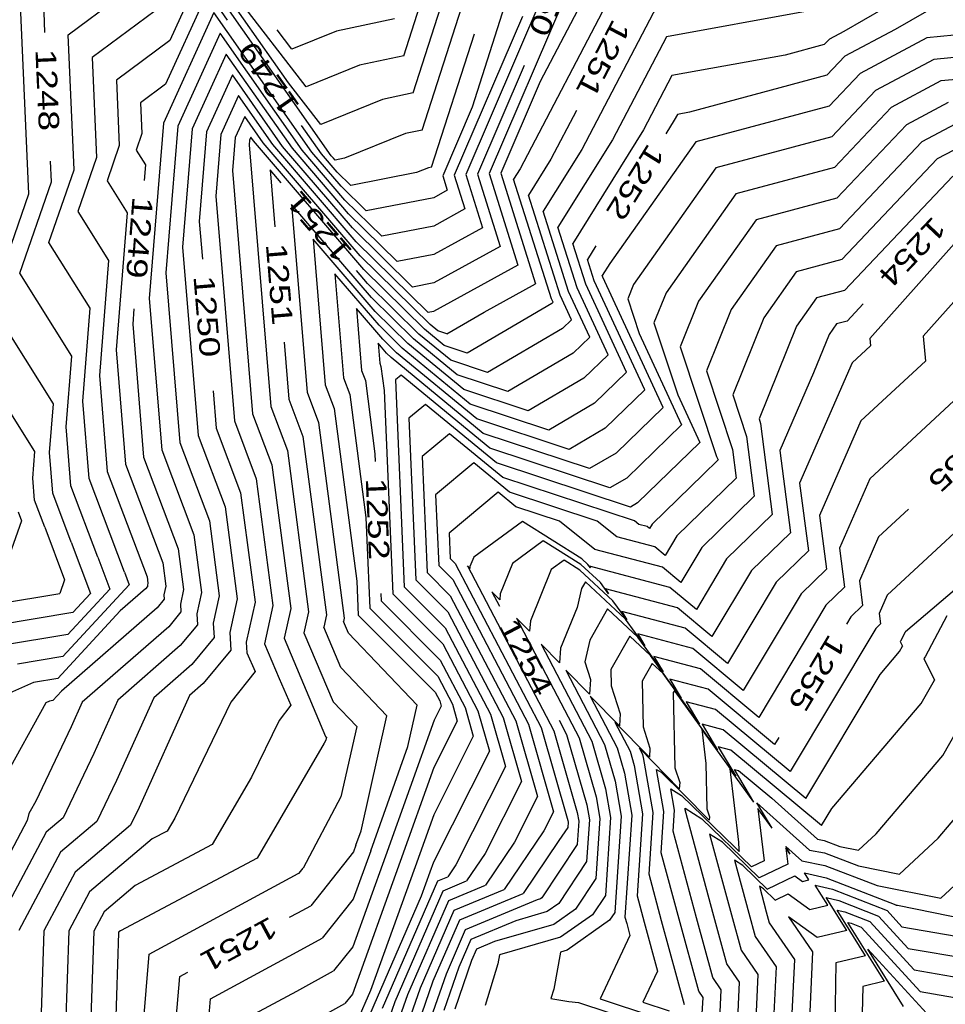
# Model space of a CAD drawing. Header units: feet. Extents: x -19835 to -19507, y 220308 to 220783.
# Tile 10 of 49: x -19726 to -19681, y 220471 to 220518. Entities that reach past the tile are written whole.
import ezdxf

# ---------------------------------------------------------------- set-up
doc = ezdxf.new("R2010")
doc.units = ezdxf.units.FT
doc.header["$LTSCALE"] = 25
doc.header["$MEASUREMENT"] = 0
for name, color, linetype in [('H1_HOEHENLINIEN', 86, 'CONTINUOUS'), ('H1_ZAEHLLIN_TXT', 3, 'CONTINUOUS'), ('H1_ZAEHLLINIEN', 11, 'CONTINUOUS')]:
    doc.layers.add(name, color=color, linetype=linetype)

msp = doc.modelspace()

# ---------------------------------------------------------------- linework, layer by layer
at = {"layer": 'H1_HOEHENLINIEN'}
for p, q in [((-19707.484, 220516.739), (-19702.764, 220531.45)), ((-19707.033, 220514.941), (-19701.868, 220531.04)), ((-19706.582, 220513.144), (-19700.972, 220530.63)), ((-19699.18, 220529.811), (-19704.171, 220514.253)), ((-19695.81, 220525.176), (-19700.875, 220515.502)), ((-19699.298, 220523.037), (-19704.469, 220510.985)), ((-19698.262, 220522.878), (-19703.344, 220511.036)), ((-19695.545, 220523.297), (-19701.845, 220511.265)), ((-19723.746, 220517.76), (-19718.395, 220521.747)), ((-19713.06, 220515.426), (-19717.581, 220521.869)), ((-19717.282, 220520.861), (-19718.817, 220517.492)), ((-19710.994, 220511.901), (-19717.282, 220520.861)), ((-19681.923, 220520.362), (-19686.156, 220517.923)), ((-19725.653, 220510.054), (-19726.082, 220519.961)), ((-19718.606, 220519.62), (-19722.578, 220516.66)), ((-19712.204, 220515.245), (-19715.608, 220519.64)), ((-19695.015, 220519.54), (-19698.854, 220512.208)), ((-19716.684, 220518.845), (-19719.13, 220513.476)), ((-19711.938, 220512.081), (-19716.684, 220518.845)), ((-19701.734, 220518.645), (-19705.032, 220510.96)), ((-19688.011, 220518.884), (-19694.75, 220517.661)), ((-19675.515, 220518.243), (-19682.129, 220517.614)), ((-19723.463, 220511.224), (-19723.746, 220517.76)), ((-19716.385, 220517.836), (-19718.434, 220513.339)), ((-19712.409, 220512.171), (-19716.385, 220517.836)), ((-19694.75, 220517.661), (-19697.359, 220512.679)), ((-19686.156, 220517.923), (-19686.851, 220517.552)), ((-19718.817, 220517.492), (-19721.41, 220515.56)), ((-19687.101, 220517.288), (-19689.002, 220516.777)), ((-19686.851, 220517.552), (-19687.101, 220517.288)), ((-19682.129, 220517.614), (-19685.358, 220515.892)), ((-19716.087, 220516.828), (-19717.738, 220513.202)), ((-19712.881, 220512.261), (-19716.087, 220516.828)), ((-19707.484, 220516.739), (-19709.625, 220516.287)), ((-19689.002, 220516.777), (-19694.486, 220515.782)), ((-19676, 220517.119), (-19681.787, 220516.569)), ((-19722.578, 220516.66), (-19722.368, 220511.808)), ((-19709.625, 220516.287), (-19712.204, 220515.245)), ((-19681.787, 220516.569), (-19684.611, 220515.063)), ((-19694.486, 220515.782), (-19695.864, 220513.15)), ((-19685.358, 220515.892), (-19686.856, 220514.31)), ((-19676.486, 220515.995), (-19681.444, 220515.523)), ((-19721.41, 220515.56), (-19721.273, 220512.393)), ((-19711.506, 220513.42), (-19713.06, 220515.426)), ((-19700.875, 220515.502), (-19702.781, 220511.062)), ((-19681.444, 220515.523), (-19683.865, 220514.233)), ((-19715.489, 220514.812), (-19716.346, 220512.929)), ((-19713.824, 220512.44), (-19715.489, 220514.812)), ((-19707.033, 220514.941), (-19708.513, 220514.629)), ((-19684.611, 220515.063), (-19686.733, 220512.821)), ((-19708.513, 220514.629), (-19711.506, 220513.42)), ((-19686.856, 220514.31), (-19693.331, 220512.569)), ((-19715.19, 220513.804), (-19715.65, 220512.792)), ((-19714.296, 220512.53), (-19715.19, 220513.804)), ((-19704.171, 220514.253), (-19705.595, 220510.934)), ((-19683.865, 220514.233), (-19686.61, 220511.332)), ((-19719.13, 220513.476), (-19719.813, 220504.976)), ((-19718.434, 220513.339), (-19719.006, 220506.22)), ((-19680.759, 220513.433), (-19682.371, 220512.573)), ((-19717.738, 220513.202), (-19718.199, 220507.463)), ((-19716.346, 220512.929), (-19716.586, 220509.949)), ((-19707.402, 220512.971), (-19710.359, 220511.776)), ((-19706.582, 220513.144), (-19707.402, 220512.971)), ((-19695.864, 220513.15), (-19699.291, 220507.654)), ((-19721.273, 220512.393), (-19721.863, 220510.685)), ((-19715.65, 220512.792), (-19715.779, 220511.192)), ((-19714.954, 220512.656), (-19714.972, 220512.435)), ((-19714.972, 220512.435), (-19713.929, 220499.746)), ((-19714.891, 220512.795), (-19714.954, 220512.656)), ((-19714.768, 220512.62), (-19714.891, 220512.795)), ((-19709.417, 220506.382), (-19714.768, 220512.62)), ((-19709.601, 220507.057), (-19714.296, 220512.53)), ((-19709.785, 220507.732), (-19713.824, 220512.44)), ((-19697.359, 220512.679), (-19700.007, 220508.432)), ((-19693.331, 220512.569), (-19697.5, 220506.673)), ((-19686.733, 220512.821), (-19692.356, 220511.309)), ((-19682.371, 220512.573), (-19686.365, 220508.354)), ((-19680.416, 220512.387), (-19681.625, 220511.743)), ((-19710.153, 220509.081), (-19712.881, 220512.261)), ((-19710.338, 220509.755), (-19712.409, 220512.171)), ((-19710.522, 220510.43), (-19711.938, 220512.081)), ((-19710.89, 220511.779), (-19710.994, 220511.901)), ((-19698.854, 220512.208), (-19700.724, 220509.21)), ((-19722.368, 220511.808), (-19723.272, 220509.192)), ((-19710.799, 220511.69), (-19710.89, 220511.779)), ((-19710.359, 220511.776), (-19710.799, 220511.69)), ((-19681.625, 220511.743), (-19686.242, 220506.865)), ((-19724.681, 220507.698), (-19723.463, 220511.224)), ((-19715.779, 220511.192), (-19714.809, 220499.397)), ((-19705.032, 220510.96), (-19704.52, 220509.32)), ((-19704.469, 220510.985), (-19703.666, 220508.414)), ((-19703.344, 220511.036), (-19701.958, 220506.602)), ((-19702.781, 220511.062), (-19701.103, 220505.696)), ((-19701.845, 220511.265), (-19702.156, 220510.766)), ((-19692.356, 220511.309), (-19696.348, 220505.664)), ((-19686.61, 220511.332), (-19691.382, 220510.049)), ((-19721.863, 220510.685), (-19720.893, 220509.139)), ((-19705.595, 220510.934), (-19705.374, 220510.226)), ((-19700.32, 220504.963), (-19702.156, 220510.766)), ((-19680.878, 220510.913), (-19686.119, 220505.376)), ((-19727.499, 220504.712), (-19725.653, 220510.054)), ((-19709.301, 220509.229), (-19710.522, 220510.43)), ((-19705.374, 220510.226), (-19706.025, 220509.868)), ((-19691.382, 220510.049), (-19694.768, 220505.259)), ((-19716.586, 220509.949), (-19715.689, 220499.047)), ((-19709.049, 220505.033), (-19712.916, 220509.541)), ((-19712.916, 220509.541), (-19712.168, 220500.445)), ((-19708.551, 220507.998), (-19710.338, 220509.755)), ((-19706.025, 220509.868), (-19709.301, 220509.229)), ((-19723.272, 220509.192), (-19721.785, 220506.823)), ((-19720.893, 220509.139), (-19721.426, 220502.49)), ((-19707.802, 220506.767), (-19710.153, 220509.081)), ((-19704.52, 220509.32), (-19706.027, 220508.491)), ((-19699.491, 220505.316), (-19700.724, 220509.21)), ((-19679.377, 220509.251), (-19684.889, 220503.04)), ((-19706.027, 220508.491), (-19708.551, 220507.998)), ((-19703.666, 220508.414), (-19706.029, 220507.114)), ((-19699.077, 220505.493), (-19700.007, 220508.432)), ((-19686.365, 220508.354), (-19689.432, 220507.529)), ((-19677.869, 220508.155), (-19682.305, 220503.157)), ((-19722.678, 220504.508), (-19724.681, 220507.698)), ((-19708.865, 220504.359), (-19711.869, 220507.86)), ((-19711.869, 220507.86), (-19711.288, 220500.795)), ((-19706.304, 220504.306), (-19709.785, 220507.732)), ((-19698.663, 220505.669), (-19699.291, 220507.654)), ((-19718.199, 220507.463), (-19717.45, 220498.348)), ((-19689.432, 220507.529), (-19691.609, 220504.45)), ((-19721.785, 220506.823), (-19722.233, 220501.247)), ((-19706.207, 220503.717), (-19709.601, 220507.057)), ((-19706.029, 220507.114), (-19707.802, 220506.767)), ((-19697.5, 220506.673), (-19697.858, 220506.098)), ((-19686.242, 220506.865), (-19688.457, 220506.269)), ((-19719.006, 220506.22), (-19718.33, 220497.999)), ((-19708.681, 220503.684), (-19710.822, 220506.18)), ((-19710.822, 220506.18), (-19710.408, 220501.144)), ((-19706.477, 220503.489), (-19709.417, 220506.382)), ((-19701.958, 220506.602), (-19706.033, 220504.359)), ((-19688.457, 220506.269), (-19690.03, 220504.045)), ((-19703.592, 220504.327), (-19701.103, 220505.696)), ((-19697.834, 220506.022), (-19697.858, 220506.098)), ((-19694.913, 220499.706), (-19697.834, 220506.022)), ((-19698.467, 220503.102), (-19699.491, 220505.316)), ((-19697.578, 220502.253), (-19699.077, 220505.493)), ((-19696.69, 220501.404), (-19698.663, 220505.669)), ((-19696.348, 220505.664), (-19696.629, 220504.965)), ((-19694.768, 220505.259), (-19695.356, 220503.801)), ((-19686.119, 220505.376), (-19687.483, 220505.009)), ((-19719.813, 220504.976), (-19719.21, 220497.649)), ((-19707.016, 220503.033), (-19709.049, 220505.033)), ((-19700.303, 220504.742), (-19704.412, 220502.334)), ((-19700.244, 220504.799), (-19700.32, 220504.963)), ((-19700.244, 220504.799), (-19700.303, 220504.742)), ((-19696.629, 220504.965), (-19696.076, 220503.293)), ((-19687.483, 220505.009), (-19688.45, 220503.64)), ((-19724.464, 220499.877), (-19727.499, 220504.712)), ((-19723.04, 220500.004), (-19722.678, 220504.508)), ((-19707.286, 220502.805), (-19708.865, 220504.359)), ((-19706.033, 220504.359), (-19706.304, 220504.306)), ((-19705.401, 220503.266), (-19703.592, 220504.327)), ((-19691.609, 220504.45), (-19692.809, 220501.473)), ((-19695.356, 220503.801), (-19694.201, 220500.312)), ((-19690.03, 220504.045), (-19691.535, 220500.31)), ((-19707.556, 220502.577), (-19708.681, 220503.684)), ((-19705.517, 220502.698), (-19706.477, 220503.489)), ((-19705.832, 220503.409), (-19706.207, 220503.717)), ((-19705.401, 220503.266), (-19705.832, 220503.409)), ((-19688.45, 220503.64), (-19690.262, 220499.146)), ((-19725.357, 220497.562), (-19728.908, 220503.219)), ((-19704.886, 220501.278), (-19707.016, 220503.033)), ((-19698.467, 220503.102), (-19699.267, 220502.325)), ((-19696.076, 220503.293), (-19694.024, 220498.858)), ((-19684.889, 220503.04), (-19684.86, 220502.696)), ((-19682.305, 220503.157), (-19682.202, 220501.953)), ((-19721.426, 220502.49), (-19720.971, 220496.95)), ((-19708.313, 220502.335), (-19708.728, 220502.818)), ((-19708.728, 220502.818), (-19708.648, 220501.843)), ((-19704.256, 220499.858), (-19707.556, 220502.577)), ((-19704.571, 220500.568), (-19707.286, 220502.805)), ((-19704.412, 220502.334), (-19705.517, 220502.698)), ((-19684.86, 220502.696), (-19685.753, 220501.867)), ((-19708.095, 220502.12), (-19708.313, 220502.335)), ((-19703.625, 220498.438), (-19708.095, 220502.12)), ((-19699.267, 220502.325), (-19702.433, 220500.469)), ((-19697.578, 220502.253), (-19698.749, 220501.116)), ((-19682.202, 220501.953), (-19685.327, 220499.053)), ((-19708.648, 220501.843), (-19708.588, 220501.685)), ((-19708.588, 220501.685), (-19708.436, 220500.531)), ((-19696.69, 220501.404), (-19698.231, 220499.908)), ((-19692.809, 220501.473), (-19691.55, 220497.671)), ((-19685.753, 220501.867), (-19688.295, 220496.037)), ((-19722.233, 220501.247), (-19721.851, 220496.6)), ((-19710.408, 220501.144), (-19710.099, 220500.326)), ((-19707.613, 220501.272), (-19707.887, 220501.045)), ((-19707.887, 220501.045), (-19707.459, 220491.009)), ((-19703.31, 220497.728), (-19707.613, 220501.272)), ((-19702.433, 220500.469), (-19704.886, 220501.278)), ((-19698.749, 220501.116), (-19701.444, 220499.537)), ((-19679.544, 220501.21), (-19684.901, 220496.239)), ((-19712.168, 220500.445), (-19711.61, 220498.967)), ((-19711.288, 220500.795), (-19710.854, 220499.647)), ((-19708.436, 220500.531), (-19708.016, 220490.666)), ((-19701.444, 220499.537), (-19704.571, 220500.568)), ((-19722.731, 220496.251), (-19723.04, 220500.004)), ((-19710.099, 220500.326), (-19709.316, 220494.364)), ((-19694.201, 220500.312), (-19693.136, 220498.009)), ((-19691.535, 220500.31), (-19690.871, 220498.301)), ((-19724.653, 220497.518), (-19724.464, 220499.877)), ((-19713.929, 220499.746), (-19713.121, 220497.608)), ((-19710.854, 220499.647), (-19709.756, 220491.28)), ((-19706.435, 220499.852), (-19707.236, 220499.188)), ((-19702.994, 220497.017), (-19706.435, 220499.852)), ((-19700.455, 220498.605), (-19704.256, 220499.858)), ((-19698.231, 220499.908), (-19700.455, 220498.605)), ((-19694.913, 220499.706), (-19697.195, 220497.491)), ((-19674.228, 220499.725), (-19684.049, 220490.61)), ((-19715.689, 220499.047), (-19714.632, 220496.25)), ((-19714.809, 220499.397), (-19713.877, 220496.929)), ((-19707.236, 220499.188), (-19706.902, 220491.353)), ((-19690.262, 220499.146), (-19690.191, 220498.93)), ((-19685.327, 220499.053), (-19687.331, 220494.458)), ((-19711.61, 220498.967), (-19710.366, 220489.492)), ((-19694.024, 220498.858), (-19696.677, 220496.283)), ((-19690.191, 220498.93), (-19689.621, 220494.515)), ((-19717.45, 220498.348), (-19716.143, 220494.891)), ((-19698.477, 220496.74), (-19703.625, 220498.438)), ((-19690.871, 220498.301), (-19690.496, 220495.397)), ((-19719.21, 220497.649), (-19717.654, 220493.532)), ((-19718.33, 220497.999), (-19716.899, 220494.211)), ((-19713.121, 220497.608), (-19712.096, 220489.801)), ((-19697.487, 220495.808), (-19703.31, 220497.728)), ((-19693.136, 220498.009), (-19696.159, 220495.074)), ((-19691.55, 220497.671), (-19691.371, 220496.28)), ((-19725.46, 220496.275), (-19725.357, 220497.562)), ((-19724.492, 220495.552), (-19724.653, 220497.518)), ((-19697.195, 220497.491), (-19698.477, 220496.74)), ((-19720.971, 220496.95), (-19719.165, 220492.173)), ((-19713.877, 220496.929), (-19712.961, 220489.956)), ((-19704.08, 220497.011), (-19705.935, 220495.473)), ((-19702.364, 220495.597), (-19704.08, 220497.011)), ((-19696.498, 220494.875), (-19702.994, 220497.017)), ((-19725.372, 220495.202), (-19725.46, 220496.275)), ((-19721.017, 220491.716), (-19722.731, 220496.251)), ((-19721.851, 220496.6), (-19719.921, 220491.494)), ((-19714.632, 220496.25), (-19713.826, 220490.111)), ((-19696.677, 220496.283), (-19697.487, 220495.808)), ((-19691.371, 220496.28), (-19694.244, 220493.485)), ((-19684.901, 220496.239), (-19686.366, 220492.879)), ((-19688.295, 220496.037), (-19687.872, 220492.75)), ((-19674.998, 220495.8), (-19683.167, 220488.831)), ((-19724.882, 220493.907), (-19725.372, 220495.202)), ((-19723.594, 220493.177), (-19724.492, 220495.552)), ((-19705.935, 220495.473), (-19705.789, 220492.039)), ((-19702.902, 220495.59), (-19705.284, 220493.615)), ((-19702.048, 220494.887), (-19702.902, 220495.59)), ((-19698.115, 220494.196), (-19702.364, 220495.597)), ((-19690.496, 220495.397), (-19693.04, 220492.923)), ((-19716.143, 220494.891), (-19715.556, 220490.42)), ((-19699.935, 220494.19), (-19702.048, 220494.887)), ((-19696.159, 220495.074), (-19696.498, 220494.875)), ((-19726.17, 220494.637), (-19726.01, 220494.209)), ((-19709.316, 220494.364), (-19709.129, 220489.979)), ((-19689.621, 220494.515), (-19691.836, 220492.361)), ((-19687.331, 220494.458), (-19686.997, 220491.867)), ((-19726.01, 220494.209), (-19727.066, 220491.234)), ((-19724.882, 220493.907), (-19723.922, 220491.341)), ((-19716.899, 220494.211), (-19716.421, 220490.575)), ((-19701.726, 220494.175), (-19704.093, 220492.443)), ((-19698.845, 220492.367), (-19701.726, 220494.175)), ((-19698.224, 220492.825), (-19699.935, 220494.19)), ((-19697.155, 220493.43), (-19698.115, 220494.196)), ((-19717.654, 220493.532), (-19717.286, 220490.729)), ((-19705.284, 220493.615), (-19705.232, 220492.383)), ((-19695.314, 220492.943), (-19697.155, 220493.43)), ((-19694.244, 220493.485), (-19694.816, 220492.528)), ((-19723.594, 220493.177), (-19722.663, 220490.69)), ((-19694.946, 220491.959), (-19698.224, 220492.825)), ((-19694.816, 220492.528), (-19695.314, 220492.943)), ((-19693.04, 220492.923), (-19694.058, 220491.219)), ((-19686.366, 220492.879), (-19686.122, 220490.985)), ((-19705.232, 220492.383), (-19704.988, 220492.138)), ((-19704.093, 220492.443), (-19704.275, 220491.995)), ((-19698.556, 220492.098), (-19698.845, 220492.367)), ((-19691.836, 220492.361), (-19693.3, 220489.91)), ((-19687.872, 220492.75), (-19689.427, 220491.237)), ((-19719.165, 220492.173), (-19719.017, 220491.039)), ((-19705.789, 220492.039), (-19705.109, 220491.358)), ((-19704.988, 220492.138), (-19700.82, 220484.186)), ((-19704.282, 220491.904), (-19704.396, 220492.02)), ((-19704.396, 220492.02), (-19700.205, 220484.023)), ((-19704.275, 220491.995), (-19704.282, 220491.904)), ((-19699.708, 220492.302), (-19700.334, 220491.844)), ((-19698.945, 220491.823), (-19699.708, 220492.302)), ((-19698.435, 220491.931), (-19698.556, 220492.098)), ((-19694.578, 220490.974), (-19698.48, 220492.005)), ((-19698.48, 220492.005), (-19698.435, 220491.931)), ((-19694.058, 220491.219), (-19694.946, 220491.959)), ((-19686.997, 220491.867), (-19688.222, 220490.675)), ((-19721.017, 220491.716), (-19720.792, 220491.114)), ((-19719.921, 220491.494), (-19719.882, 220491.193)), ((-19700.334, 220491.844), (-19701.346, 220489.357)), ((-19697.343, 220490.333), (-19698.945, 220491.823)), ((-19723.922, 220491.341), (-19724.153, 220490.69)), ((-19720.792, 220491.114), (-19723.999, 220487.631)), ((-19719.992, 220490.918), (-19721.219, 220489.845)), ((-19719.902, 220491.027), (-19719.992, 220490.918)), ((-19719.882, 220491.193), (-19719.906, 220491.084)), ((-19719.906, 220491.084), (-19719.902, 220491.027)), ((-19719.017, 220491.039), (-19719.107, 220490.625)), ((-19709.756, 220491.28), (-19709.686, 220489.636)), ((-19707.459, 220491.009), (-19705.472, 220489.019)), ((-19706.902, 220491.353), (-19705.351, 220489.799)), ((-19705.109, 220491.358), (-19701.435, 220484.348)), ((-19698.869, 220490.927), (-19699.08, 220490.006)), ((-19698.679, 220491.258), (-19698.869, 220490.927)), ((-19696.736, 220489.45), (-19698.679, 220491.258)), ((-19693.3, 220489.91), (-19694.578, 220490.974)), ((-19689.427, 220491.237), (-19691.785, 220487.292)), ((-19686.122, 220490.985), (-19687.018, 220490.113)), ((-19728.517, 220489.965), (-19724.153, 220490.69)), ((-19722.663, 220490.69), (-19723.512, 220489.768)), ((-19719.107, 220490.625), (-19719.095, 220490.409)), ((-19717.286, 220490.729), (-19717.51, 220489.707)), ((-19716.421, 220490.575), (-19716.712, 220489.248)), ((-19715.556, 220490.42), (-19715.914, 220488.789)), ((-19708.016, 220490.666), (-19705.593, 220488.239)), ((-19688.222, 220490.675), (-19691.027, 220485.982)), ((-19684.049, 220490.61), (-19684.437, 220489.721)), ((-19719.433, 220489.998), (-19724.069, 220485.946)), ((-19719.095, 220490.409), (-19719.433, 220489.998)), ((-19713.826, 220490.111), (-19714.234, 220488.25)), ((-19712.961, 220489.956), (-19713.276, 220488.518)), ((-19709.129, 220489.979), (-19705.835, 220486.679)), ((-19699.08, 220490.006), (-19699.881, 220488.038)), ((-19696.674, 220489.407), (-19697.343, 220490.333)), ((-19687.018, 220490.113), (-19690.269, 220484.673)), ((-19723.512, 220489.768), (-19727.743, 220489.065)), ((-19721.219, 220489.845), (-19724.243, 220486.562)), ((-19717.51, 220489.707), (-19717.479, 220489.174)), ((-19712.096, 220489.801), (-19712.319, 220488.786)), ((-19710.366, 220489.492), (-19710.403, 220489.323)), ((-19709.686, 220489.636), (-19705.956, 220485.899)), ((-19705.351, 220489.799), (-19702.664, 220484.673)), ((-19701.381, 220488.853), (-19702.015, 220489.498)), ((-19702.015, 220489.498), (-19698.975, 220483.698)), ((-19697.601, 220489.937), (-19698.47, 220488.423)), ((-19696.129, 220488.568), (-19697.601, 220489.937)), ((-19693.841, 220489.004), (-19696.92, 220489.818)), ((-19696.92, 220489.818), (-19696.674, 220489.407)), ((-19684.437, 220489.721), (-19684.372, 220489.219)), ((-19681.162, 220489.602), (-19682.212, 220487.609)), ((-19717.479, 220489.174), (-19718.316, 220488.159)), ((-19716.712, 220489.248), (-19716.671, 220488.556)), ((-19710.167, 220488.763), (-19710.403, 220489.323)), ((-19705.472, 220489.019), (-19703.279, 220484.835)), ((-19701.346, 220489.357), (-19701.381, 220488.853)), ((-19695.793, 220488.145), (-19696.736, 220489.45)), ((-19691.785, 220487.292), (-19693.841, 220489.004)), ((-19684.609, 220488.989), (-19688.754, 220482.055)), ((-19684.372, 220489.219), (-19684.609, 220488.989)), ((-19716.671, 220488.556), (-19717.757, 220487.239)), ((-19715.914, 220488.789), (-19715.864, 220487.939)), ((-19713.276, 220488.518), (-19711.273, 220483.763)), ((-19712.319, 220488.786), (-19710.905, 220485.43)), ((-19706.83, 220485.267), (-19710.167, 220488.763)), ((-19693.472, 220488.019), (-19696.14, 220488.724)), ((-19696.14, 220488.724), (-19695.793, 220488.145)), ((-19694.913, 220486.883), (-19696.129, 220488.568)), ((-19683.178, 220488.807), (-19683.407, 220488.371)), ((-19683.167, 220488.831), (-19683.178, 220488.807)), ((-19718.316, 220488.159), (-19721.331, 220485.524)), ((-19714.234, 220488.25), (-19713.522, 220486.559)), ((-19705.593, 220488.239), (-19703.894, 220484.997)), ((-19699.93, 220487.328), (-19700.825, 220488.238)), ((-19700.825, 220488.238), (-19698.36, 220483.536)), ((-19699.881, 220488.038), (-19699.93, 220487.328)), ((-19698.47, 220488.423), (-19698.708, 220487.381)), ((-19683.449, 220487.878), (-19683.308, 220488.126)), ((-19683.407, 220488.371), (-19683.422, 220488.354)), ((-19683.422, 220488.354), (-19683.308, 220488.126)), ((-19723.999, 220487.631), (-19726.196, 220487.265)), ((-19715.864, 220487.939), (-19717.199, 220486.319)), ((-19693.104, 220487.035), (-19695.36, 220487.631)), ((-19695.36, 220487.631), (-19694.913, 220486.883)), ((-19691.027, 220485.982), (-19693.472, 220488.019)), ((-19684.398, 220486.765), (-19683.449, 220487.878)), ((-19682.212, 220487.609), (-19682.278, 220487.534)), ((-19717.757, 220487.239), (-19719.594, 220485.633)), ((-19698.708, 220487.381), (-19698.429, 220486.526)), ((-19695.444, 220487.294), (-19695.932, 220486.444)), ((-19694.916, 220486.802), (-19695.444, 220487.294)), ((-19682.278, 220487.534), (-19681.758, 220486.489)), ((-19705.835, 220486.679), (-19705.124, 220485.322)), ((-19698.48, 220485.803), (-19699.634, 220486.977)), ((-19699.634, 220486.977), (-19697.746, 220483.374)), ((-19693.151, 220484.36), (-19694.916, 220486.802)), ((-19690.269, 220484.673), (-19693.104, 220487.035)), ((-19687.996, 220480.746), (-19684.398, 220486.765)), ((-19725.422, 220486.366), (-19726.732, 220485.796)), ((-19724.243, 220486.562), (-19725.422, 220486.366)), ((-19717.199, 220486.319), (-19717.858, 220485.743)), ((-19713.522, 220486.559), (-19712.952, 220485.271)), ((-19698.429, 220486.526), (-19698.48, 220485.803)), ((-19695.932, 220486.444), (-19695.883, 220484.224)), ((-19682.405, 220485.355), (-19681.758, 220486.489)), ((-19724.069, 220485.946), (-19724.486, 220485.493)), ((-19717.858, 220485.743), (-19720.309, 220480.32)), ((-19705.956, 220485.899), (-19705.738, 220485.485)), ((-19694.365, 220485.973), (-19694.418, 220485.881)), ((-19694.418, 220485.881), (-19694.337, 220482.239)), ((-19694.309, 220485.92), (-19694.365, 220485.973)), ((-19692.27, 220483.098), (-19694.309, 220485.92)), ((-19724.829, 220485.387), (-19726.876, 220481.672)), ((-19724.649, 220485.466), (-19724.829, 220485.387)), ((-19724.486, 220485.493), (-19724.649, 220485.466)), ((-19721.331, 220485.524), (-19722.505, 220482.925)), ((-19719.594, 220485.633), (-19721.407, 220481.623)), ((-19712.952, 220485.271), (-19713.527, 220484.539)), ((-19710.905, 220485.43), (-19709.763, 220484.233)), ((-19707.281, 220483.267), (-19706.83, 220485.267)), ((-19705.667, 220485.234), (-19706.013, 220484.547)), ((-19705.738, 220485.485), (-19705.667, 220485.234)), ((-19705.124, 220485.322), (-19704.889, 220484.502)), ((-19692.367, 220485.065), (-19693.8, 220485.444)), ((-19693.8, 220485.444), (-19693.151, 220484.36)), ((-19686.742, 220480.267), (-19682.405, 220485.355)), ((-19703.894, 220484.997), (-19703.334, 220483.039)), ((-19703.279, 220484.835), (-19702.557, 220482.307)), ((-19688.754, 220482.055), (-19692.367, 220485.065)), ((-19713.527, 220484.539), (-19714.861, 220481.791)), ((-19709.763, 220484.233), (-19710.53, 220480.836)), ((-19706.013, 220484.547), (-19708.367, 220477.961)), ((-19704.889, 220484.502), (-19706.022, 220482.253)), ((-19702.664, 220484.673), (-19701.779, 220481.575)), ((-19701.435, 220484.348), (-19700.224, 220480.112)), ((-19695.579, 220482.753), (-19697.253, 220484.455)), ((-19697.253, 220484.455), (-19696.516, 220483.049)), ((-19695.883, 220484.224), (-19695.548, 220483.198)), ((-19691.999, 220484.08), (-19693.019, 220484.35)), ((-19693.019, 220484.35), (-19692.27, 220483.098)), ((-19711.273, 220483.763), (-19711.229, 220483.717)), ((-19700.82, 220484.186), (-19699.535, 220479.692)), ((-19700.205, 220484.023), (-19699.076, 220480.072)), ((-19691.39, 220481.836), (-19693.039, 220484.119)), ((-19693.039, 220484.119), (-19692.84, 220482.454)), ((-19687.996, 220480.746), (-19691.999, 220484.08)), ((-19711.342, 220483.428), (-19714.594, 220477.863)), ((-19711.259, 220483.586), (-19711.342, 220483.428)), ((-19711.229, 220483.717), (-19711.259, 220483.586)), ((-19709.084, 220478.223), (-19707.281, 220483.267)), ((-19698.975, 220483.698), (-19698.156, 220480.833)), ((-19698.36, 220483.536), (-19697.696, 220481.213)), ((-19697.746, 220483.374), (-19697.237, 220481.593)), ((-19722.505, 220482.925), (-19723.994, 220479.808)), ((-19703.334, 220483.039), (-19706.039, 220477.665)), ((-19696.516, 220483.049), (-19696.317, 220482.354)), ((-19695.901, 220482.886), (-19696.062, 220483.194)), ((-19696.062, 220483.194), (-19694.128, 220481.227)), ((-19695.858, 220482.734), (-19695.901, 220482.886)), ((-19695.548, 220483.198), (-19695.579, 220482.753)), ((-19691.63, 220483.095), (-19692.239, 220483.256)), ((-19692.239, 220483.256), (-19691.39, 220481.836)), ((-19687.238, 220479.436), (-19691.63, 220483.095)), ((-19702.557, 220482.307), (-19704.959, 220477.533)), ((-19696.317, 220482.354), (-19695.907, 220480.009)), ((-19695.391, 220480.067), (-19695.858, 220482.734)), ((-19692.84, 220482.454), (-19692.792, 220480.254)), ((-19706.022, 220482.253), (-19707.649, 220477.7)), ((-19694.875, 220480.125), (-19695.232, 220482.164)), ((-19695.232, 220482.164), (-19695.014, 220482.027)), ((-19695.014, 220482.027), (-19693.932, 220480.978)), ((-19694.337, 220482.239), (-19694.107, 220481.533)), ((-19721.407, 220481.623), (-19722.357, 220479.635)), ((-19714.861, 220481.791), (-19716.773, 220478.518)), ((-19701.779, 220481.575), (-19703.536, 220478.085)), ((-19697.237, 220481.593), (-19696.939, 220479.892)), ((-19694.107, 220481.533), (-19694.128, 220481.227)), ((-19697.696, 220481.213), (-19697.455, 220479.834)), ((-19693.932, 220480.978), (-19692.678, 220479.702)), ((-19710.53, 220480.836), (-19712.358, 220477.371)), ((-19698.156, 220480.833), (-19697.971, 220479.776)), ((-19689.628, 220479.312), (-19690.362, 220480.539)), ((-19690.362, 220480.539), (-19687.814, 220478.255)), ((-19720.309, 220480.32), (-19720.719, 220479.462)), ((-19700.224, 220480.112), (-19700.689, 220479.188)), ((-19699.076, 220480.072), (-19699.003, 220479.66)), ((-19695.907, 220480.009), (-19696.176, 220476.038)), ((-19695.593, 220477.079), (-19695.391, 220480.067)), ((-19695.011, 220478.12), (-19694.875, 220480.125)), ((-19693.843, 220480.242), (-19693.85, 220480.282)), ((-19693.85, 220480.282), (-19693.028, 220479.765)), ((-19693.845, 220480.202), (-19693.843, 220480.242)), ((-19692.449, 220475.048), (-19693.845, 220480.202)), ((-19692.792, 220480.254), (-19692.666, 220479.869)), ((-19689.628, 220479.312), (-19690.319, 220480.268)), ((-19690.319, 220480.268), (-19690.017, 220477.737)), ((-19687.238, 220479.436), (-19686.742, 220480.267)), ((-19681.574, 220478.833), (-19680.315, 220480.31)), ((-19723.994, 220479.808), (-19724.817, 220479.112)), ((-19722.357, 220479.635), (-19724.114, 220478.149)), ((-19720.719, 220479.462), (-19723.412, 220477.186)), ((-19699.519, 220479.601), (-19699.536, 220479.354)), ((-19699.535, 220479.692), (-19699.519, 220479.601)), ((-19699.003, 220479.66), (-19699.08, 220478.528)), ((-19697.971, 220479.776), (-19698.168, 220476.877)), ((-19697.455, 220479.834), (-19697.711, 220476.051)), ((-19696.939, 220479.892), (-19697.255, 220475.225)), ((-19690.632, 220477.441), (-19693.028, 220479.765)), ((-19692.666, 220479.869), (-19692.678, 220479.702)), ((-19724.817, 220479.112), (-19727.342, 220474.372)), ((-19700.689, 220479.188), (-19702.61, 220476.349)), ((-19699.536, 220479.354), (-19699.961, 220478.712)), ((-19692.035, 220478.634), (-19692.663, 220479.028)), ((-19692.663, 220479.028), (-19691.604, 220475.12)), ((-19716.773, 220478.518), (-19720.496, 220476.536)), ((-19699.961, 220478.712), (-19701.697, 220476.146)), ((-19699.08, 220478.528), (-19700.795, 220475.934)), ((-19690.25, 220476.903), (-19692.035, 220478.634)), ((-19683.449, 220477.08), (-19681.574, 220478.833)), ((-19724.114, 220478.149), (-19726.134, 220474.359)), ((-19709.084, 220478.223), (-19709.935, 220475.865)), ((-19703.536, 220478.085), (-19704.435, 220476.756)), ((-19694.139, 220474.904), (-19695.011, 220478.12)), ((-19688.748, 220478.05), (-19688.972, 220478.425)), ((-19688.972, 220478.425), (-19688.193, 220477.727)), ((-19688.748, 220478.05), (-19688.958, 220478.342)), ((-19688.958, 220478.342), (-19688.866, 220477.569)), ((-19687.814, 220478.255), (-19687.085, 220478.114)), ((-19687.085, 220478.114), (-19685.445, 220477.484)), ((-19714.594, 220477.863), (-19721.217, 220474.338)), ((-19707.649, 220477.7), (-19709.965, 220471.277)), ((-19708.367, 220477.961), (-19709.95, 220473.571)), ((-19706.039, 220477.665), (-19706.213, 220477.177)), ((-19691.042, 220477.503), (-19691.455, 220477.762)), ((-19691.455, 220477.762), (-19690.759, 220475.192)), ((-19690.017, 220477.737), (-19690.632, 220477.441)), ((-19688.866, 220477.569), (-19690.25, 220476.903)), ((-19688.193, 220477.727), (-19687.068, 220477.509)), ((-19681.456, 220475.914), (-19679.374, 220477.859)), ((-19723.412, 220477.186), (-19724.925, 220474.345)), ((-19719.815, 220473.211), (-19712.592, 220477.109)), ((-19712.592, 220477.109), (-19712.546, 220477.135)), ((-19712.546, 220477.135), (-19712.358, 220477.371)), ((-19706.213, 220477.177), (-19706.631, 220476.018)), ((-19704.959, 220477.533), (-19705.347, 220476.959)), ((-19694.984, 220474.831), (-19695.593, 220477.079)), ((-19689.869, 220476.365), (-19691.042, 220477.503)), ((-19687.847, 220476.807), (-19688.064, 220477.157)), ((-19688.064, 220477.157), (-19687.005, 220476.913)), ((-19687.068, 220477.509), (-19684.536, 220476.537)), ((-19685.445, 220477.484), (-19683.449, 220477.08)), ((-19708.519, 220470.589), (-19705.837, 220476.755)), ((-19705.837, 220476.755), (-19705.347, 220476.959)), ((-19705.57, 220476.282), (-19704.435, 220476.756)), ((-19698.168, 220476.877), (-19699.15, 220475.392)), ((-19689.869, 220476.365), (-19688.535, 220477.006)), ((-19688.535, 220477.006), (-19688.161, 220476.734)), ((-19688.161, 220476.734), (-19687.847, 220476.807)), ((-19687.005, 220476.913), (-19683.64, 220475.596)), ((-19720.496, 220476.536), (-19722.007, 220475.26)), ((-19707.902, 220470.919), (-19705.57, 220476.282)), ((-19705.034, 220475.337), (-19702.61, 220476.349)), ((-19704.766, 220474.865), (-19701.697, 220476.146)), ((-19684.536, 220476.537), (-19681.456, 220475.914)), ((-19709.935, 220475.865), (-19711.438, 220473.977)), ((-19706.631, 220476.018), (-19709.136, 220470.258)), ((-19701.018, 220475.845), (-19704.498, 220474.392)), ((-19700.855, 220475.892), (-19701.018, 220475.845)), ((-19700.795, 220475.934), (-19700.855, 220475.892)), ((-19697.711, 220476.051), (-19698.327, 220475.12)), ((-19696.176, 220476.038), (-19695.829, 220474.759)), ((-19686.015, 220474.35), (-19687.008, 220475.949)), ((-19687.008, 220475.949), (-19686.401, 220475.809)), ((-19686.401, 220475.809), (-19684.475, 220475.056)), ((-19722.007, 220475.26), (-19722.508, 220474.319)), ((-19706.668, 220471.58), (-19705.034, 220475.337)), ((-19699.15, 220475.392), (-19700.21, 220474.647)), ((-19697.255, 220475.225), (-19697.504, 220474.849)), ((-19690.759, 220475.192), (-19690.45, 220474.061)), ((-19685.099, 220473.122), (-19686.48, 220475.345)), ((-19686.48, 220475.345), (-19686.1, 220475.258)), ((-19686.1, 220475.258), (-19684.892, 220474.785)), ((-19683.64, 220475.596), (-19683.633, 220475.589)), ((-19683.633, 220475.589), (-19683.556, 220475.575)), ((-19683.556, 220475.575), (-19679.462, 220474.747)), ((-19706.051, 220471.91), (-19704.766, 220474.865)), ((-19698.327, 220475.12), (-19699.887, 220474.025)), ((-19697.504, 220474.849), (-19699.565, 220473.403)), ((-19695.829, 220474.759), (-19695.181, 220472.385)), ((-19693.871, 220470.753), (-19694.984, 220474.831)), ((-19693.186, 220471.415), (-19694.139, 220474.904)), ((-19691.818, 220472.738), (-19692.449, 220475.048)), ((-19691.604, 220475.12), (-19691.134, 220473.399)), ((-19687.452, 220474.017), (-19688.832, 220475.021)), ((-19688.832, 220475.021), (-19687.664, 220473.325)), ((-19684.183, 220471.894), (-19685.952, 220474.742)), ((-19685.952, 220474.742), (-19685.798, 220474.706)), ((-19685.798, 220474.706), (-19685.309, 220474.515)), ((-19684.892, 220474.785), (-19682.744, 220472.441)), ((-19684.475, 220475.056), (-19683.04, 220473.49)), ((-19724.925, 220474.345), (-19725.077, 220469.861)), ((-19722.508, 220474.319), (-19722.717, 220468.136)), ((-19721.301, 220474.235), (-19721.537, 220467.274)), ((-19721.296, 220474.295), (-19721.301, 220474.235)), ((-19721.217, 220474.338), (-19721.296, 220474.295)), ((-19704.498, 220474.392), (-19705.434, 220472.241)), ((-19700.21, 220474.647), (-19703.079, 220473.816)), ((-19686.015, 220474.35), (-19687.452, 220474.017)), ((-19685.309, 220474.515), (-19682.448, 220471.392)), ((-19712.64, 220473.316), (-19711.438, 220473.977)), ((-19703.079, 220473.816), (-19703.962, 220473.447)), ((-19699.887, 220474.025), (-19702.835, 220473.171)), ((-19690.45, 220474.061), (-19689.435, 220472.587)), ((-19716.854, 220471.042), (-19712.64, 220473.316)), ((-19709.95, 220473.571), (-19710.884, 220472.398)), ((-19703.962, 220473.447), (-19704.2, 220472.901)), ((-19699.88, 220473.311), (-19700.215, 220471.504)), ((-19699.565, 220473.403), (-19699.88, 220473.311)), ((-19691.134, 220473.399), (-19690.321, 220472.218)), ((-19687.664, 220473.325), (-19687.947, 220467.41)), ((-19683.04, 220473.49), (-19678.864, 220472.768)), ((-19720.331, 220467.157), (-19719.815, 220473.211)), ((-19704.2, 220472.901), (-19705.014, 220470.549)), ((-19702.835, 220473.171), (-19702.916, 220472.733)), ((-19686.534, 220472.789), (-19686.645, 220466.697)), ((-19685.099, 220473.122), (-19686.534, 220472.789)), ((-19712.664, 220471.42), (-19710.884, 220472.398)), ((-19702.916, 220472.733), (-19703.53, 220470.723)), ((-19695.181, 220472.385), (-19695.89, 220470.882)), ((-19691.206, 220471.849), (-19691.818, 220472.738)), ((-19689.435, 220472.587), (-19689.681, 220467.447)), ((-19682.744, 220472.441), (-19679.438, 220471.869)), ((-19706.604, 220470.312), (-19706.051, 220471.91)), ((-19705.434, 220472.241), (-19706.074, 220470.391)), ((-19691.354, 220468.749), (-19691.206, 220471.849)), ((-19690.321, 220472.218), (-19690.517, 220468.098)), ((-19684.183, 220471.894), (-19685.24, 220471.648)), ((-19715.373, 220469.958), (-19712.664, 220471.42)), ((-19707.134, 220470.233), (-19706.668, 220471.58)), ((-19700.215, 220471.504), (-19700.35, 220471.064)), ((-19692.977, 220471.111), (-19693.186, 220471.415)), ((-19685.24, 220471.648), (-19685.322, 220467.16)), ((-19682.448, 220471.392), (-19680.012, 220470.97)), ((-19717.199, 220466.99), (-19716.854, 220471.042)), ((-19709.965, 220471.277), (-19710.33, 220470.819)), ((-19708.194, 220470.075), (-19707.902, 220470.919)), ((-19700.35, 220471.064), (-19699.479, 220470.912)), ((-19699.479, 220470.912), (-19699.016, 220470.869)), ((-19699.016, 220470.869), (-19696.123, 220469.917)), ((-19695.89, 220470.882), (-19694.62, 220470.464)), ((-19693.028, 220470.05), (-19692.977, 220471.111)), ((-19712.689, 220469.523), (-19710.33, 220470.819))]:
    msp.add_line(p, q, dxfattribs=at)
at = {"layer": 'H1_ZAEHLLINIEN'}
for p, q in [((-19716.983, 220519.853), (-19719.028, 220515.364)), ((-19716.017, 220518.476), (-19716.983, 220519.853)), ((-19724.871, 220517.867), (-19724.914, 220518.861)), ((-19682.152, 220518.895), (-19683.671, 220518.02)), ((-19707.935, 220518.537), (-19710.737, 220517.945)), ((-19712.902, 220517.07), (-19713.619, 220517.995)), ((-19710.737, 220517.945), (-19712.902, 220517.07)), ((-19706.131, 220511.346), (-19704.057, 220517.813)), ((-19683.671, 220518.02), (-19686.105, 220516.722)), ((-19686.105, 220516.722), (-19686.978, 220515.799)), ((-19701.646, 220516.279), (-19703.907, 220511.011)), ((-19715.788, 220515.82), (-19717.042, 220513.066)), ((-19713.353, 220512.35), (-19715.788, 220515.82)), ((-19686.978, 220515.799), (-19693.633, 220514.01)), ((-19719.028, 220515.364), (-19720.242, 220514.46)), ((-19720.242, 220514.46), (-19720.178, 220512.978)), ((-19681.102, 220514.478), (-19683.118, 220513.403)), ((-19699.114, 220514.097), (-19700.35, 220511.737)), ((-19694.221, 220513.903), (-19694.368, 220513.621)), ((-19693.633, 220514.01), (-19694.221, 220513.903)), ((-19711.466, 220511.991), (-19712.432, 220513.368)), ((-19694.368, 220513.621), (-19694.778, 220512.964)), ((-19683.118, 220513.403), (-19686.487, 220509.843)), ((-19720.178, 220512.978), (-19720.454, 220512.178)), ((-19717.042, 220513.066), (-19717.392, 220508.706)), ((-19720.454, 220512.178), (-19720, 220511.454)), ((-19709.969, 220508.406), (-19713.353, 220512.35)), ((-19710.706, 220511.104), (-19711.466, 220511.991)), ((-19724.558, 220510.639), (-19724.601, 220511.633)), ((-19720, 220511.454), (-19720.06, 220510.704)), ((-19700.35, 220511.737), (-19701.44, 220509.988)), ((-19713.421, 220510.59), (-19713.963, 220511.222)), ((-19713.963, 220511.222), (-19713.735, 220508.449)), ((-19710.05, 220510.459), (-19710.706, 220511.104)), ((-19706.862, 220511.082), (-19710.05, 220510.459)), ((-19706.29, 220511.313), (-19706.862, 220511.082)), ((-19706.131, 220511.346), (-19706.29, 220511.313)), ((-19703.907, 220511.011), (-19702.812, 220507.508)), ((-19726.09, 220506.205), (-19724.558, 220510.639)), ((-19699.905, 220505.14), (-19701.44, 220509.988)), ((-19686.487, 220509.843), (-19690.407, 220508.789)), ((-19717.392, 220508.706), (-19717.243, 220506.891)), ((-19690.407, 220508.789), (-19693.189, 220504.854)), ((-19707.053, 220505.537), (-19709.969, 220508.406)), ((-19702.812, 220507.508), (-19706.031, 220505.736)), ((-19698.165, 220507.533), (-19698.575, 220506.876)), ((-19698.248, 220505.845), (-19698.575, 220506.876)), ((-19723.571, 220502.193), (-19726.09, 220506.205)), ((-19709.233, 220505.708), (-19709.775, 220506.34)), ((-19706.746, 220503.261), (-19709.233, 220505.708)), ((-19706.031, 220505.736), (-19707.053, 220505.537)), ((-19695.801, 220500.555), (-19698.248, 220505.845)), ((-19699.355, 220503.95), (-19699.905, 220505.14)), ((-19693.189, 220504.854), (-19694.082, 220502.637)), ((-19720.559, 220504.484), (-19720.619, 220503.733)), ((-19708.497, 220503.009), (-19709.775, 220504.499)), ((-19709.775, 220504.499), (-19709.528, 220501.494)), ((-19685.209, 220504.719), (-19685.997, 220503.886)), ((-19699.355, 220503.95), (-19699.785, 220503.533)), ((-19685.997, 220503.886), (-19686.508, 220503.749)), ((-19720.619, 220503.733), (-19720.09, 220497.3)), ((-19699.785, 220503.533), (-19703.423, 220501.402)), ((-19686.508, 220503.749), (-19686.871, 220503.236)), ((-19713.277, 220502.868), (-19713.049, 220500.096)), ((-19707.826, 220502.349), (-19708.497, 220503.009)), ((-19705.202, 220501.988), (-19706.746, 220503.261)), ((-19686.871, 220503.236), (-19687.62, 220501.377)), ((-19703.94, 220499.148), (-19707.826, 220502.349)), ((-19694.082, 220502.637), (-19692.326, 220497.331)), ((-19723.846, 220498.761), (-19723.571, 220502.193)), ((-19703.423, 220501.402), (-19705.202, 220501.988)), ((-19709.528, 220501.494), (-19709.343, 220501.005)), ((-19709.343, 220501.005), (-19708.876, 220497.447)), ((-19687.62, 220501.377), (-19689.26, 220497.616)), ((-19716.719, 220500.512), (-19716.57, 220498.698)), ((-19695.801, 220500.555), (-19697.713, 220498.699)), ((-19713.049, 220500.096), (-19712.365, 220498.288)), ((-19699.466, 220497.672), (-19703.94, 220499.148)), ((-19723.611, 220495.901), (-19723.846, 220498.761)), ((-19716.57, 220498.698), (-19715.388, 220495.57)), ((-19697.713, 220498.699), (-19699.466, 220497.672)), ((-19712.365, 220498.288), (-19711.231, 220489.647)), ((-19705.257, 220498.431), (-19706.586, 220497.33)), ((-19702.679, 220496.307), (-19705.257, 220498.431)), ((-19689.26, 220497.616), (-19688.746, 220493.632)), ((-19720.09, 220497.3), (-19718.41, 220492.852)), ((-19708.876, 220497.447), (-19708.861, 220497.082)), ((-19706.586, 220497.33), (-19706.345, 220491.696)), ((-19692.247, 220497.16), (-19692.978, 220496.45)), ((-19692.326, 220497.331), (-19692.247, 220497.16)), ((-19696.295, 220494.202), (-19702.679, 220496.307)), ((-19692.978, 220496.45), (-19695.449, 220494.047)), ((-19722.306, 220492.446), (-19723.611, 220495.901)), ((-19715.388, 220495.57), (-19714.691, 220490.265)), ((-19683.026, 220494.769), (-19684.475, 220493.425)), ((-19696.085, 220494.035), (-19696.295, 220494.202)), ((-19695.683, 220493.928), (-19696.085, 220494.035)), ((-19695.574, 220493.837), (-19695.683, 220493.928)), ((-19695.449, 220494.047), (-19695.574, 220493.837)), ((-19688.746, 220493.632), (-19690.631, 220491.799)), ((-19684.475, 220493.425), (-19685.401, 220491.3)), ((-19718.41, 220492.852), (-19718.151, 220490.884)), ((-19700.717, 220493.238), (-19702.214, 220492.143)), ((-19698.895, 220492.095), (-19700.717, 220493.238)), ((-19722.306, 220492.446), (-19721.728, 220490.902)), ((-19702.214, 220492.143), (-19702.81, 220490.676)), ((-19697.949, 220491.215), (-19698.895, 220492.095)), ((-19706.345, 220491.696), (-19705.23, 220490.578)), ((-19690.631, 220491.799), (-19692.543, 220488.601)), ((-19721.728, 220490.902), (-19723.756, 220488.7)), ((-19697.555, 220490.669), (-19697.949, 220491.215)), ((-19694.209, 220489.989), (-19697.7, 220490.911)), ((-19697.7, 220490.911), (-19697.555, 220490.669)), ((-19685.401, 220491.3), (-19685.247, 220490.102)), ((-19718.151, 220490.884), (-19718.309, 220490.166)), ((-19708.588, 220490.688), (-19708.572, 220490.323)), ((-19705.23, 220490.578), (-19702.049, 220484.51)), ((-19702.831, 220490.379), (-19703.206, 220490.759)), ((-19703.206, 220490.759), (-19702.846, 220490.074)), ((-19702.81, 220490.676), (-19702.831, 220490.379)), ((-19718.309, 220490.166), (-19718.287, 220489.791)), ((-19714.691, 220490.265), (-19715.115, 220488.33)), ((-19708.572, 220490.323), (-19705.714, 220487.459)), ((-19692.543, 220488.601), (-19694.209, 220489.989)), ((-19685.247, 220490.102), (-19685.814, 220489.551)), ((-19718.287, 220489.791), (-19718.875, 220489.078)), ((-19711.231, 220489.647), (-19711.361, 220489.054)), ((-19685.814, 220489.551), (-19686.021, 220489.204)), ((-19718.875, 220489.078), (-19723.067, 220485.414)), ((-19710.536, 220487.096), (-19711.361, 220489.054)), ((-19723.756, 220488.7), (-19726.97, 220488.165)), ((-19696.522, 220488.615), (-19697.446, 220487.006)), ((-19695.522, 220487.685), (-19696.522, 220488.615)), ((-19715.115, 220488.33), (-19715.085, 220487.814)), ((-19715.085, 220487.814), (-19714.686, 220486.912)), ((-19694.032, 220485.621), (-19695.522, 220487.685)), ((-19708.297, 220484.75), (-19710.536, 220487.096)), ((-19705.714, 220487.459), (-19704.509, 220485.16)), ((-19714.686, 220486.912), (-19715.86, 220485.418)), ((-19697.446, 220487.006), (-19697.428, 220486.209)), ((-19697.428, 220486.209), (-19696.988, 220484.862)), ((-19692.736, 220486.05), (-19694.58, 220486.537)), ((-19694.58, 220486.537), (-19694.032, 220485.621)), ((-19697.029, 220484.278), (-19698.443, 220485.716)), ((-19698.443, 220485.716), (-19697.131, 220483.211)), ((-19689.512, 220483.364), (-19692.736, 220486.05)), ((-19723.067, 220485.414), (-19723.603, 220484.228)), ((-19715.86, 220485.418), (-19718.582, 220479.806)), ((-19709.553, 220479.18), (-19708.297, 220484.75)), ((-19704.509, 220485.16), (-19704.112, 220483.771)), ((-19696.988, 220484.862), (-19697.029, 220484.278)), ((-19681.36, 220482.833), (-19680.207, 220484.852)), ((-19723.603, 220484.228), (-19725.321, 220480.63)), ((-19702.049, 220484.51), (-19701.001, 220480.844)), ((-19699.95, 220484.547), (-19699.59, 220483.861)), ((-19704.112, 220483.771), (-19706.03, 220479.959)), ((-19699.59, 220483.861), (-19698.616, 220480.452)), ((-19689.304, 220483.711), (-19689.512, 220483.364)), ((-19697.131, 220483.211), (-19696.777, 220481.974)), ((-19684.587, 220479.047), (-19681.36, 220482.833)), ((-19696.777, 220481.974), (-19696.423, 220479.951)), ((-19690.509, 220480.574), (-19691.679, 220482.194)), ((-19691.679, 220482.194), (-19691.254, 220478.636)), ((-19690.509, 220480.574), (-19691.459, 220482.163)), ((-19691.459, 220482.163), (-19691.262, 220482.111)), ((-19691.262, 220482.111), (-19689.642, 220480.761)), ((-19694.359, 220480.183), (-19694.541, 220481.223)), ((-19694.541, 220481.223), (-19694.021, 220480.896)), ((-19694.021, 220480.896), (-19691.436, 220478.39)), ((-19725.321, 220480.63), (-19725.589, 220480.143)), ((-19701.001, 220480.844), (-19702.112, 220478.636)), ((-19698.616, 220480.452), (-19698.487, 220479.718)), ((-19689.642, 220480.761), (-19687.435, 220478.783)), ((-19725.652, 220480.02), (-19725.729, 220479.683)), ((-19725.589, 220480.143), (-19725.652, 220480.02)), ((-19706.03, 220479.959), (-19706.931, 220477.438)), ((-19696.423, 220479.951), (-19696.759, 220474.997)), ((-19694.428, 220479.161), (-19694.359, 220480.183)), ((-19725.729, 220479.683), (-19728.551, 220474.385)), ((-19718.582, 220479.806), (-19718.952, 220479.173)), ((-19698.487, 220479.718), (-19698.624, 220477.702)), ((-19718.952, 220479.173), (-19719.673, 220478.789)), ((-19709.802, 220478.484), (-19709.553, 220479.18)), ((-19693.294, 220474.976), (-19694.428, 220479.161)), ((-19685.443, 220478.247), (-19684.587, 220479.047)), ((-19719.673, 220478.789), (-19722.709, 220476.223)), ((-19702.112, 220478.636), (-19703.522, 220476.553)), ((-19691.254, 220478.636), (-19691.246, 220478.269)), ((-19687.435, 220478.783), (-19687.102, 220478.719)), ((-19687.102, 220478.719), (-19686.354, 220478.431)), ((-19709.919, 220478.159), (-19711.992, 220475.556)), ((-19709.802, 220478.484), (-19709.919, 220478.159)), ((-19691.436, 220478.39), (-19691.227, 220478.177)), ((-19691.246, 220478.269), (-19691.225, 220478.205)), ((-19691.225, 220478.205), (-19691.227, 220478.177)), ((-19686.354, 220478.431), (-19685.443, 220478.247)), ((-19698.624, 220477.702), (-19699.973, 220475.663)), ((-19706.931, 220477.438), (-19709.09, 220471.453)), ((-19722.709, 220476.223), (-19723.716, 220474.332)), ((-19705.302, 220475.81), (-19703.522, 220476.553)), ((-19690.049, 220476.372), (-19690.247, 220476.496)), ((-19690.247, 220476.496), (-19689.914, 220475.265)), ((-19689.487, 220475.826), (-19690.049, 220476.372)), ((-19689.487, 220475.826), (-19688.848, 220476.134)), ((-19688.848, 220476.134), (-19687.807, 220475.375)), ((-19686.931, 220475.579), (-19687.536, 220476.553)), ((-19687.536, 220476.553), (-19686.703, 220476.361)), ((-19686.703, 220476.361), (-19684.057, 220475.326)), ((-19707.285, 220471.249), (-19705.302, 220475.81)), ((-19699.973, 220475.663), (-19700.533, 220475.27)), ((-19713.011, 220474.999), (-19712.616, 220475.213)), ((-19712.616, 220475.213), (-19711.992, 220475.556)), ((-19700.533, 220475.27), (-19702.048, 220474.831)), ((-19689.914, 220475.265), (-19689.765, 220474.722)), ((-19687.807, 220475.375), (-19686.931, 220475.579)), ((-19684.057, 220475.326), (-19683.337, 220474.539)), ((-19702.048, 220474.831), (-19704.23, 220473.92)), ((-19696.759, 220474.997), (-19696.675, 220474.687)), ((-19696.675, 220474.687), (-19696.517, 220474.111)), ((-19692.502, 220472.076), (-19693.294, 220474.976)), ((-19689.765, 220474.722), (-19688.55, 220472.956)), ((-19723.716, 220474.332), (-19723.897, 220468.999)), ((-19683.337, 220474.539), (-19678.291, 220473.666)), ((-19704.23, 220473.92), (-19704.817, 220472.571)), ((-19696.517, 220474.111), (-19697.965, 220471.044)), ((-19683.267, 220470.665), (-19684.993, 220473.444)), ((-19684.993, 220473.444), (-19682.151, 220470.343)), ((-19688.55, 220472.956), (-19688.844, 220466.797)), ((-19718.335, 220472.126), (-19717.939, 220472.34)), ((-19704.817, 220472.571), (-19705.544, 220470.47)), ((-19718.803, 220466.627), (-19718.335, 220472.126)), ((-19692.092, 220471.48), (-19692.502, 220472.076)), ((-19709.09, 220471.453), (-19709.753, 220469.928)), ((-19692.191, 220469.4), (-19692.092, 220471.48)), ((-19707.664, 220470.154), (-19707.285, 220471.249)), ((-19697.965, 220471.044), (-19695.371, 220470.191))]:
    msp.add_line(p, q, dxfattribs=at)

# ---------------------------------------------------------------- texts
at = {"layer": 'H1_ZAEHLLIN_TXT', "width": 1.333333}
for s, rotation, p in [('1250', 246.8, (-19699.897, 220521.623)), ('1251', 242.4, (-19697.33, 220518.581)), ('1249', 125.1, (-19712.483, 220514.31)), ('1248', 272.5, (-19725.336, 220517.046)), ('1252', 238.1, (-19695.626, 220512.55)), ('1251', 130.6, (-19709.917, 220507.272)), ('1249', 265.4, (-19720.622, 220509.946)), ('1254', 226.6, (-19681.832, 220509.014)), ('1251', 274.7, (-19714.168, 220507.611)), ('1250', 274.7, (-19717.676, 220506.053)), ('1255', 222.9, (-19679.261, 220498.945)), ('1252', 272.4, (-19709.326, 220496.262)), ('1254', 297.7, (-19702.918, 220489.133)), ('1255', 239.1, (-19686.86, 220488.774)), ('1251', 208.4, (-19713.953, 220475.06))]:
    msp.add_text(s, height=1, rotation=rotation, dxfattribs=at).set_placement(p)

doc.saveas('drawing.dxf')
